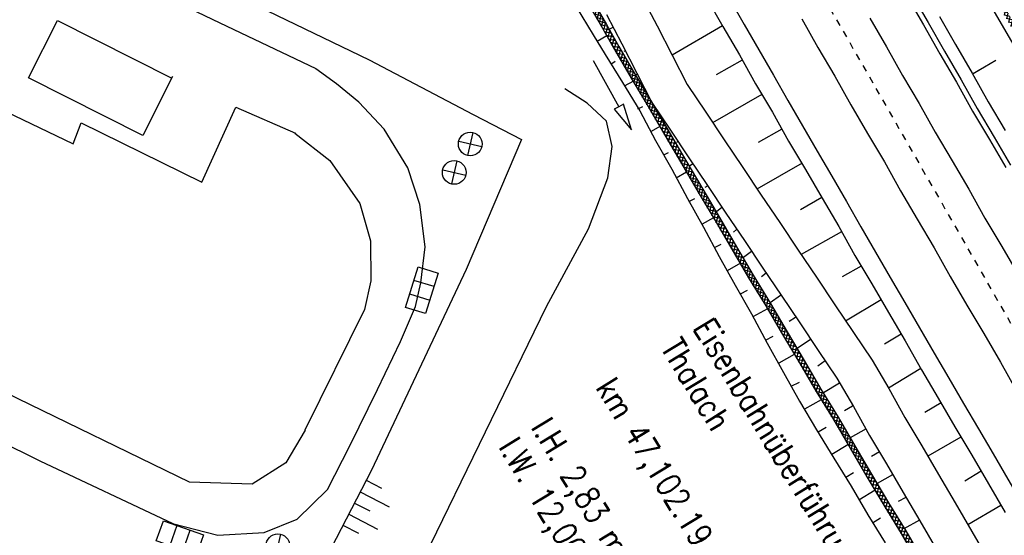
# Model space of a CAD drawing. Extents: x 448150 to 449332, y 437108 to 438384.
# Tile 14 of 172: x 448419 to 448494, y 437835 to 437874. Entities that reach past the tile are written whole.
import ezdxf

# ---------------------------------------------------------------- set-up
doc = ezdxf.new("R2010")
doc.units = 0
doc.header["$LTSCALE"] = 2
doc.header["$MEASUREMENT"] = 0
doc.linetypes.add('ACAD_ISO10W100W', pattern=[0.5, 0.25, -0.25])
doc.linetypes.add('AUSGEZOGEN', pattern=[0])
doc.layers.get('0').update_dxf_attribs({"linetype": 'AUSGEZOGEN'})
for name, color, linetype in [('DB-Bahnachse', 7, 'CONTINUOUS'), ('DB-Bestand', 8, 'CONTINUOUS'), ('DB-Boeschungen', 15, 'CONTINUOUS'), ('DB-Gleisachsen', 7, 'CONTINUOUS'), ('DB-GRABEN', 15, 'AUSGEZOGEN'), ('DB-Ingenieurbauwerke', 15, 'CONTINUOUS'), ('DB-Kabelanlagen', 15, 'CONTINUOUS'), ('DB-LS-Waende', 15, 'CONTINUOUS')]:
    doc.layers.add(name, color=color, linetype=linetype)
doc.styles.add('ROMANS', font='romans.shx', dxfattribs={"width": 0.8})

# ---------------------------------------------------------------- blocks, each defined once
blk = doc.blocks.new('PRIM_AC1_38')
at = {"layer": 'DB-Bestand', "color": 253, "linetype": 'Continuous'}
for points in [[(165.428, 339.03), (166.555, 339.714)], [(165.945, 338.178), (168.052, 339.455)], [(166.435, 337.368), (167.563, 338.052)], [(166.926, 336.559), (169.034, 337.836)], [(167.417, 335.749), (168.544, 336.433)]]:
    blk.add_lwpolyline(points, dxfattribs=at)
blk = doc.blocks.new('PRIM_A79_103')
at = {"layer": 'DB-Bestand', "color": 253, "linetype": 'Continuous'}
for points in [[(147.186, 359.679), (148.47, 358.418)], [(147.197, 358.407), (148.458, 359.691)]]:
    blk.add_lwpolyline(points, dxfattribs=at)
blk.add_circle((147.828, 359.049), 0.9, dxfattribs=at)
blk = doc.blocks.new('PRIM_A79_104')
at = {"layer": 'DB-Bestand', "color": 253, "linetype": 'Continuous'}
for points in [[(148.388, 357.522), (149.672, 356.261)], [(148.4, 356.249), (149.661, 357.534)]]:
    blk.add_lwpolyline(points, dxfattribs=at)
blk.add_circle((149.03, 356.891), 0.9, dxfattribs=at)
blk = doc.blocks.new('PRIM_A79_105')
at = {"layer": 'DB-Bestand', "color": 253, "linetype": 'Continuous'}
for points in [[(165.529, 331.364), (166.814, 330.103)], [(165.541, 330.091), (166.802, 331.376)]]:
    blk.add_lwpolyline(points, dxfattribs=at)
blk.add_circle((166.171, 330.733), 0.9, dxfattribs=at)
blk = doc.blocks.new('PRIM_AJ7_148')
at = {"layer": 'DB-Bestand', "color": 253, "linetype": 'Continuous'}
for points in [[(160.031, 324.323), (162.522, 326.354), (163.537, 325.109), (161.046, 323.077), (160.031, 324.323)], [(162.707, 324.432), (161.691, 325.677)], [(160.861, 325), (161.877, 323.755)]]:
    blk.add_lwpolyline(points, dxfattribs=at)
blk = doc.blocks.new('PRIM_AJ7_149')
at = {"layer": 'DB-Bestand', "color": 253, "linetype": 'Continuous'}
for points in [[(155.815, 348.398), (153.696, 350.815), (154.904, 351.875), (157.023, 349.458), (155.815, 348.398)], [(155.611, 351.069), (154.402, 350.01)], [(155.109, 349.204), (156.317, 350.264)]]:
    blk.add_lwpolyline(points, dxfattribs=at)
blk = doc.blocks.new('*X222')
at = {"color": 0, "linetype": 'ByBlock'}
for p, q in [((-719426, -433366), (-719169, -433109)), ((-719103, -433410), (-719397, -433116)), ((-719151, -433409), (-718862, -433120)), ((-718774, -433421), (-719084, -433112)), ((-718842, -433419), (-718554, -433131)), ((-718445, -433432), (-718753, -433124)), ((-718534, -433429), (-718247, -433142)), ((-718116, -433442), (-718423, -433136)), ((-718226, -433439), (-717940, -433153)), ((-717788, -433453), (-718093, -433148)), ((-717918, -433449), (-717633, -433164)), ((-717459, -433464), (-717763, -433160)), ((-717610, -433459), (-717326, -433175)), ((-717130, -433474), (-717433, -433172)), ((-717301, -433469), (-717019, -433187)), ((-716801, -433485), (-717102, -433184)), ((-716993, -433479), (-716712, -433198)), ((-716472, -433496), (-716772, -433196)), ((-716685, -433489), (-716405, -433209)), ((-716143, -433506), (-716442, -433208)), ((-716377, -433499), (-716098, -433220)), ((-715815, -433517), (-716112, -433220)), ((-716068, -433509), (-715791, -433231)), ((-715486, -433527), (-715782, -433232)), ((-715760, -433519), (-715484, -433242)), ((-715157, -433538), (-715451, -433244)), ((-715452, -433529), (-715177, -433254)), ((-715144, -433539), (-714870, -433265)), ((-714828, -433549), (-715121, -433256)), ((-714836, -433548), (-714563, -433276)), ((-714499, -433559), (-714791, -433268)), ((-714527, -433558), (-714256, -433287)), ((-714170, -433570), (-714461, -433280)), ((-714219, -433568), (-713949, -433298)), ((-713841, -433581), (-714131, -433292)), ((-713911, -433578), (-713642, -433309)), ((-713513, -433591), (-713800, -433304)), ((-713603, -433588), (-713335, -433321)), ((-713184, -433602), (-713470, -433316)), ((-713294, -433598), (-713028, -433332)), ((-712855, -433613), (-713140, -433328)), ((-712986, -433608), (-712721, -433343)), ((-712526, -433623), (-712810, -433340)), ((-712678, -433618), (-712414, -433354)), ((-712197, -433634), (-712480, -433352)), ((-712370, -433628), (-712107, -433365)), ((-711868, -433645), (-712149, -433364)), ((-712062, -433638), (-711797, -433374)), ((-711540, -433655), (-711821, -433373)), ((-711753, -433648), (-711485, -433380)), ((-711211, -433666), (-711497, -433379)), ((-711445, -433658), (-711172, -433385)), ((-710882, -433677), (-711173, -433385)), ((-711137, -433668), (-710860, -433391)), ((-710553, -433687), (-710849, -433391)), ((-710829, -433678), (-710547, -433397)), ((-710224, -433698), (-710525, -433397)), ((-710521, -433688), (-710235, -433402)), ((-710212, -433698), (-709922, -433408)), ((-709895, -433708), (-710201, -433403)), ((-709904, -433708), (-709610, -433414)), ((-709567, -433719), (-709877, -433409)), ((-709596, -433718), (-709300, -433422)), ((-709238, -433730), (-709553, -433415)), ((-709288, -433728), (-708993, -433434)), ((-708909, -433740), (-709224, -433425)), ((-708979, -433738), (-708686, -433445)), ((-708580, -433751), (-708894, -433437)), ((-708671, -433748), (-708380, -433457)), ((-708251, -433762), (-708563, -433450)), ((-708363, -433758), (-708073, -433468)), ((-707922, -433772), (-708233, -433462)), ((-708055, -433768), (-707766, -433479)), ((-707593, -433783), (-707902, -433474)), ((-707747, -433778), (-707459, -433491)), ((-707265, -433794), (-707571, -433487)), ((-707438, -433788), (-707153, -433502)), ((-706936, -433804), (-707241, -433499)), ((-707130, -433798), (-706846, -433514)), ((-706607, -433815), (-706910, -433512)), ((-706822, -433808), (-706540, -433526)), ((-706278, -433826), (-706579, -433524)), ((-706514, -433818), (-706233, -433537)), ((-705949, -433836), (-706249, -433537)), ((-706205, -433828), (-705927, -433549)), ((-705620, -433847), (-705918, -433550)), ((-705897, -433838), (-705620, -433561)), ((-705589, -433848), (-705314, -433573)), ((-705292, -433858), (-705587, -433562)), ((-705281, -433858), (-705007, -433584)), ((-704963, -433868), (-705256, -433575)), ((-704973, -433868), (-704701, -433596)), ((-704634, -433879), (-704925, -433587)), ((-704664, -433878), (-704392, -433606)), ((-704305, -433889), (-704594, -433600)), ((-704356, -433888), (-704080, -433612)), ((-703976, -433900), (-704268, -433608)), ((-704048, -433898), (-703767, -433617)), ((-703647, -433911), (-703944, -433614)), ((-703740, -433908), (-703455, -433623)), ((-703318, -433921), (-703620, -433620)), ((-703431, -433918), (-703142, -433629)), ((-702990, -433932), (-703296, -433626)), ((-703123, -433928), (-702830, -433634)), ((-702661, -433943), (-702972, -433632)), ((-702815, -433938), (-702517, -433640)), ((-702332, -433953), (-702647, -433638)), ((-702507, -433948), (-702205, -433646)), ((-702003, -433964), (-702323, -433644)), ((-702199, -433958), (-701894, -433653)), ((-701674, -433975), (-701999, -433650)), ((-701890, -433968), (-701588, -433665)), ((-701345, -433985), (-701669, -433662)), ((-701582, -433978), (-701281, -433677)), ((-701017, -433996), (-701338, -433675)), ((-701274, -433988), (-700975, -433689)), ((-700688, -434007), (-701007, -433687)), ((-700966, -433998), (-700668, -433700)), ((-700359, -434017), (-700676, -433700)), ((-700658, -434008), (-700362, -433712)), ((-700349, -434018), (-700055, -433724)), ((-700030, -434028), (-700345, -433713)), ((-700041, -434027), (-699749, -433735)), ((-699701, -434039), (-700014, -433725)), ((-699733, -434037), (-699442, -433747)), ((-699372, -434049), (-699684, -433738)), ((-699425, -434047), (-699136, -433759)), ((-699043, -434060), (-699353, -433751)), ((-699116, -434057), (-698829, -433771)), ((-698715, -434070), (-699022, -433763)), ((-698808, -434067), (-698523, -433782)), ((-698386, -434081), (-698691, -433776)), ((-698500, -434077), (-698217, -433794)), ((-698057, -434092), (-698360, -433788)), ((-698192, -434087), (-697910, -433806)), ((-697728, -434102), (-698029, -433801)), ((-697884, -434097), (-697604, -433817)), ((-697399, -434113), (-697699, -433814)), ((-697575, -434107), (-697297, -433829)), ((-697070, -434124), (-697368, -433826)), ((-697267, -434117), (-696991, -433841)), ((-696742, -434134), (-697037, -433839)), ((-696959, -434127), (-696678, -433847)), ((-696413, -434145), (-696712, -433846)), ((-696651, -434137), (-696366, -433852)), ((-696084, -434156), (-696388, -433852)), ((-696342, -434147), (-696053, -433858)), ((-695755, -434166), (-696063, -433858)), ((-696034, -434157), (-695741, -433864)), ((-695426, -434177), (-695739, -433864)), ((-695726, -434167), (-695428, -433869)), ((-695418, -434177), (-695116, -433875)), ((-695097, -434188), (-695415, -433870)), ((-695110, -434187), (-694803, -433881)), ((-694768, -434198), (-695091, -433876)), ((-694801, -434197), (-694491, -433887)), ((-694440, -434209), (-694767, -433882)), ((-694493, -434207), (-694184, -433898)), ((-694111, -434220), (-694442, -433888)), ((-694185, -434217), (-693877, -433909)), ((-693782, -434230), (-694111, -433901)), ((-693877, -434227), (-693570, -433921)), ((-693453, -434241), (-693781, -433913)), ((-693568, -434237), (-693264, -433932)), ((-693124, -434251), (-693450, -433925)), ((-693260, -434247), (-692957, -433944)), ((-692795, -434262), (-693120, -433938)), ((-692952, -434257), (-692650, -433955)), ((-692467, -434273), (-692789, -433950)), ((-692644, -434267), (-692344, -433967)), ((-692138, -434283), (-692459, -433962)), ((-692336, -434277), (-692037, -433978)), ((-691809, -434294), (-692128, -433975)), ((-692027, -434287), (-691724, -433984)), ((-691480, -434305), (-691802, -433983)), ((-691151, -434315), (-691478, -433989)), ((-691719, -434297), (-691412, -433990)), ((-691411, -434307), (-691099, -433995)), ((-690822, -434326), (-691154, -433994)), ((-691103, -434317), (-690787, -434001)), ((-690493, -434337), (-690830, -434000)), ((-690795, -434327), (-690474, -434007)), ((-690165, -434347), (-690506, -434006)), ((-690486, -434337), (-690162, -434013)), ((-689836, -434358), (-690182, -434012)), ((-690178, -434347), (-689849, -434018)), ((-689870, -434357), (-689537, -434024)), ((-689507, -434369), (-689857, -434018)), ((-689562, -434367), (-689230, -434036)), ((-689178, -434379), (-689533, -434024)), ((-689253, -434377), (-688924, -434047)), ((-688849, -434390), (-689203, -434037)), ((-688945, -434387), (-688617, -434059)), ((-688520, -434400), (-688872, -434049)), ((-688637, -434397), (-688311, -434071)), ((-688192, -434411), (-688541, -434062)), ((-688329, -434407), (-688004, -434082)), ((-687863, -434422), (-688210, -434075)), ((-688021, -434417), (-687698, -434094)), ((-687534, -434432), (-687879, -434087)), ((-687712, -434427), (-687391, -434106)), ((-687205, -434443), (-687548, -434100)), ((-687404, -434437), (-687085, -434118)), ((-686876, -434454), (-687217, -434112)), ((-687096, -434447), (-686774, -434124)), ((-686547, -434464), (-686889, -434122)), ((-686788, -434457), (-686461, -434130)), ((-686219, -434475), (-686565, -434128)), ((-686479, -434467), (-686149, -434136)), ((-685890, -434486), (-686241, -434134)), ((-686171, -434477), (-685836, -434141)), ((-685561, -434496), (-685917, -434140)), ((-685863, -434487), (-685524, -434147)), ((-685232, -434507), (-685593, -434146)), ((-685555, -434497), (-685211, -434153)), ((-684903, -434518), (-685269, -434152)), ((-685247, -434506), (-684899, -434159)), ((-684574, -434528), (-684945, -434158)), ((-684938, -434516), (-684586, -434164)), ((-684630, -434526), (-684274, -434170)), ((-684245, -434539), (-684621, -434164)), ((-684322, -434536), (-683961, -434176)), ((-683917, -434550), (-684297, -434170)), ((-684014, -434546), (-683649, -434181)), ((-683588, -434560), (-683972, -434176)), ((-683705, -434556), (-683336, -434187)), ((-683259, -434571), (-683648, -434181)), ((-683397, -434566), (-683024, -434193)), ((-682930, -434581), (-683324, -434187)), ((-683089, -434576), (-682711, -434199)), ((-682601, -434592), (-683000, -434193)), ((-682781, -434586), (-682399, -434204)), ((-682272, -434603), (-682676, -434199)), ((-682473, -434596), (-682086, -434210)), ((-681943, -434614), (-682352, -434205)), ((-682164, -434606), (-681778, -434220)), ((-681612, -434627), (-682028, -434211)), ((-681857, -434617), (-681472, -434232)), ((-681281, -434639), (-681697, -434223)), ((-681551, -434629), (-681165, -434243)), ((-680950, -434652), (-681367, -434236)), ((-681244, -434641), (-680858, -434255)), ((-680619, -434665), (-681036, -434248)), ((-680938, -434653), (-680551, -434266)), ((-680289, -434677), (-680706, -434260)), ((-680631, -434664), (-680245, -434278)), ((-679958, -434690), (-680375, -434273)), ((-680325, -434676), (-679938, -434289)), ((-679627, -434703), (-680044, -434285)), ((-680018, -434688), (-679631, -434301)), ((-679301, -434710), (-679714, -434297)), ((-679712, -434699), (-679320, -434307)), ((-679403, -434708), (-679007, -434313)), ((-678977, -434716), (-679387, -434306)), ((-679090, -434714), (-678695, -434319)), ((-678653, -434722), (-679063, -434312)), ((-678778, -434720), (-678382, -434325)), ((-678329, -434728), (-678739, -434318)), ((-678465, -434725), (-678070, -434330)), ((-678005, -434734), (-678415, -434324)), ((-678153, -434731), (-677757, -434336)), ((-677681, -434740), (-678091, -434330)), ((-677840, -434737), (-677445, -434342)), ((-677357, -434746), (-677766, -434336)), ((-677528, -434742), (-677132, -434347)), ((-677032, -434752), (-677442, -434342)), ((-677215, -434748), (-676820, -434353)), ((-676708, -434757), (-677118, -434348)), ((-676903, -434754), (-676508, -434359)), ((-676384, -434763), (-676794, -434354)), ((-676590, -434760), (-676195, -434364)), ((-676060, -434769), (-676470, -434359)), ((-676278, -434765), (-675883, -434370)), ((-675736, -434775), (-676146, -434365)), ((-675965, -434771), (-675570, -434376)), ((-675412, -434781), (-675822, -434371)), ((-675653, -434777), (-675258, -434382)), ((-675088, -434787), (-675498, -434377)), ((-675340, -434782), (-674945, -434387)), ((-674764, -434793), (-675173, -434383)), ((-675028, -434788), (-674633, -434393)), ((-674437, -434801), (-674849, -434389)), ((-674715, -434794), (-674325, -434403)), ((-674107, -434813), (-674524, -434396)), ((-674405, -434802), (-674018, -434415)), ((-673776, -434826), (-674194, -434408)), ((-674099, -434814), (-673712, -434427)), ((-673569, -434715), (-673863, -434421)), ((-673792, -434825), (-673569, -434602))]:
    blk.add_line(p, q, dxfattribs=at)
blk = doc.blocks.new('*X234')
at = {"color": 0, "linetype": 'ByBlock'}
for p, q in [((-731010, -459905), (-730613, -459508)), ((-730615, -460082), (-730967, -459731)), ((-730960, -459537), (-730882, -459459)), ((-730291, -460088), (-730951, -459427)), ((-730859, -460072), (-730361, -459574)), ((-729966, -460095), (-730555, -459505)), ((-730551, -460083), (-730152, -459684)), ((-730240, -460089), (-729841, -459691)), ((-729641, -460102), (-730057, -459686)), ((-729928, -460096), (-729530, -459698)), ((-729316, -460108), (-729731, -459693)), ((-729616, -460102), (-729218, -459705)), ((-728991, -460115), (-729406, -459700)), ((-729304, -460109), (-728907, -459711)), ((-728666, -460122), (-729080, -459708)), ((-728992, -460115), (-728596, -459718)), ((-728341, -460128), (-728755, -459715)), ((-728681, -460121), (-728284, -459725)), ((-728017, -460135), (-728429, -459722)), ((-728369, -460128), (-727973, -459732)), ((-727692, -460142), (-728104, -459729)), ((-728057, -460134), (-727662, -459739)), ((-727367, -460148), (-727779, -459737)), ((-727745, -460141), (-727351, -459746)), ((-727042, -460155), (-727453, -459744)), ((-727433, -460147), (-727039, -459753)), ((-726717, -460162), (-727128, -459751)), ((-727122, -460153), (-726728, -459760)), ((-726810, -460160), (-726417, -459767)), ((-726392, -460168), (-726802, -459758)), ((-726498, -460166), (-726105, -459774)), ((-726067, -460175), (-726477, -459765)), ((-726186, -460173), (-725794, -459781)), ((-725743, -460182), (-726151, -459773)), ((-725874, -460179), (-725483, -459788)), ((-725418, -460188), (-725826, -459780)), ((-725562, -460185), (-725172, -459794)), ((-725093, -460195), (-725501, -459787)), ((-725251, -460192), (-724860, -459801)), ((-724767, -460203), (-725175, -459794)), ((-724939, -460198), (-724551, -459811)), ((-724436, -460216), (-724850, -459802)), ((-724631, -460208), (-724245, -459822)), ((-724105, -460229), (-724521, -459812)), ((-724324, -460220), (-723938, -459834)), ((-723773, -460241), (-724191, -459824)), ((-724018, -460232), (-723632, -459846)), ((-723442, -460254), (-723860, -459837)), ((-723712, -460244), (-723325, -459857)), ((-723111, -460267), (-723529, -459850)), ((-723406, -460256), (-723019, -459869)), ((-722780, -460280), (-723198, -459862)), ((-723099, -460268), (-722711, -459879)), ((-722456, -460286), (-722867, -459875)), ((-722793, -460280), (-722399, -459885)), ((-722132, -460292), (-722541, -459883)), ((-722481, -460286), (-722086, -459891)), ((-721807, -460298), (-722217, -459888)), ((-722169, -460292), (-721774, -459897)), ((-721483, -460304), (-721893, -459894)), ((-721856, -460297), (-721461, -459902)), ((-721159, -460310), (-721569, -459900)), ((-721544, -460303), (-721149, -459908)), ((-720835, -460316), (-721245, -459906)), ((-721231, -460309), (-720836, -459914)), ((-720511, -460322), (-720921, -459912)), ((-720919, -460315), (-720524, -459919)), ((-720606, -460320), (-720211, -459925)), ((-720187, -460328), (-720597, -459918)), ((-720294, -460326), (-719899, -459931)), ((-719863, -460334), (-720273, -459924)), ((-719981, -460332), (-719586, -459937)), ((-719539, -460340), (-719948, -459930)), ((-719669, -460337), (-719274, -459942)), ((-719215, -460346), (-719624, -459936)), ((-719356, -460343), (-718961, -459948)), ((-718890, -460352), (-719300, -459942)), ((-719044, -460349), (-718649, -459954)), ((-718566, -460357), (-718976, -459948)), ((-718731, -460354), (-718336, -459959)), ((-718242, -460363), (-718652, -459954)), ((-718419, -460360), (-718024, -459965)), ((-717918, -460369), (-718328, -459959)), ((-718106, -460366), (-717711, -459971)), ((-717594, -460375), (-718004, -459965)), ((-717794, -460372), (-717399, -459976)), ((-717270, -460381), (-717680, -459971)), ((-717481, -460377), (-717086, -459982)), ((-716946, -460387), (-717356, -459977)), ((-717169, -460383), (-716774, -459988)), ((-716622, -460393), (-717031, -459983)), ((-716856, -460389), (-716461, -459994)), ((-716297, -460399), (-716707, -459989)), ((-716544, -460394), (-716149, -459999)), ((-715973, -460405), (-716383, -459995)), ((-716231, -460400), (-715836, -460005)), ((-715649, -460411), (-716059, -460001)), ((-715919, -460406), (-715524, -460011)), ((-715325, -460417), (-715735, -460007)), ((-715606, -460412), (-715211, -460016)), ((-715001, -460423), (-715411, -460013)), ((-715294, -460417), (-714899, -460022)), ((-714677, -460429), (-715087, -460019)), ((-714981, -460423), (-714586, -460028)), ((-714353, -460434), (-714763, -460025)), ((-714669, -460429), (-714274, -460034)), ((-714029, -460440), (-714438, -460031)), ((-714356, -460434), (-713961, -460039)), ((-713705, -460446), (-714114, -460036)), ((-714044, -460440), (-713649, -460045)), ((-713380, -460452), (-713790, -460042)), ((-713731, -460446), (-713336, -460051)), ((-713056, -460458), (-713466, -460048)), ((-713419, -460451), (-713024, -460056)), ((-712732, -460464), (-713142, -460054)), ((-713106, -460457), (-712711, -460062)), ((-712408, -460470), (-712818, -460060)), ((-712794, -460463), (-712399, -460068)), ((-712084, -460476), (-712494, -460066)), ((-712481, -460469), (-712086, -460073)), ((-711760, -460482), (-712170, -460072)), ((-712169, -460474), (-711774, -460079)), ((-711856, -460480), (-711461, -460085)), ((-711436, -460488), (-711846, -460078)), ((-711112, -460494), (-711521, -460084)), ((-711544, -460486), (-711149, -460091)), ((-711232, -460491), (-710836, -460096)), ((-710787, -460500), (-711197, -460090)), ((-710919, -460497), (-710524, -460102)), ((-710463, -460505), (-710873, -460096)), ((-710607, -460503), (-710211, -460108)), ((-710139, -460511), (-710549, -460102)), ((-710294, -460509), (-709899, -460113)), ((-709815, -460517), (-710225, -460107)), ((-709982, -460514), (-709586, -460119)), ((-709491, -460523), (-709901, -460113)), ((-709669, -460520), (-709274, -460125)), ((-709167, -460529), (-709577, -460119)), ((-709357, -460526), (-708961, -460131)), ((-708843, -460535), (-709253, -460125)), ((-709044, -460531), (-708649, -460136)), ((-708519, -460541), (-708928, -460131)), ((-708732, -460537), (-708336, -460142)), ((-708195, -460547), (-708604, -460137)), ((-708419, -460543), (-708024, -460148)), ((-707870, -460553), (-708280, -460143)), ((-708107, -460549), (-707712, -460153)), ((-707546, -460559), (-707956, -460149)), ((-707794, -460554), (-707399, -460160)), ((-707222, -460565), (-707632, -460155)), ((-707482, -460560), (-707087, -460166)), ((-706898, -460571), (-707307, -460161)), ((-707169, -460566), (-706775, -460172)), ((-706574, -460577), (-706983, -460168)), ((-706857, -460571), (-706463, -460178)), ((-706250, -460582), (-706658, -460174)), ((-706544, -460577), (-706151, -460184)), ((-705926, -460588), (-706334, -460180)), ((-706232, -460583), (-705839, -460190)), ((-705602, -460594), (-706009, -460187)), ((-705919, -460588), (-705527, -460196)), ((-705277, -460600), (-705685, -460193)), ((-705607, -460594), (-705214, -460202)), ((-704953, -460606), (-705360, -460199)), ((-705294, -460600), (-704902, -460208)), ((-704629, -460612), (-705036, -460205)), ((-704982, -460606), (-704590, -460213)), ((-704305, -460618), (-704712, -460211)), ((-704669, -460611), (-704277, -460219)), ((-703981, -460624), (-704388, -460217)), ((-704357, -460617), (-703965, -460225)), ((-703657, -460630), (-704064, -460223)), ((-704044, -460623), (-703652, -460231)), ((-703333, -460636), (-703740, -460229)), ((-703732, -460628), (-703340, -460236)), ((-703419, -460634), (-703027, -460242)), ((-703009, -460642), (-703415, -460235)), ((-703107, -460640), (-702715, -460248)), ((-702685, -460647), (-703091, -460241)), ((-702794, -460646), (-702396, -460247)), ((-702368, -460646), (-702767, -460247)), ((-702477, -460646), (-702077, -460247)), ((-702050, -460646), (-702448, -460247)), ((-702158, -460646), (-701759, -460246)), ((-701732, -460645), (-702131, -460247)), ((-701839, -460645), (-701440, -460246)), ((-701415, -460645), (-701813, -460246)), ((-701521, -460645), (-701121, -460245)), ((-701097, -460644), (-701495, -460246)), ((-701202, -460644), (-700802, -460245)), ((-700779, -460643), (-701178, -460245)), ((-700883, -460644), (-700484, -460244)), ((-700462, -460643), (-700860, -460245)), ((-700564, -460643), (-700166, -460244)), ((-700142, -460644), (-700542, -460244)), ((-700246, -460643), (-699853, -460250)), ((-699818, -460650), (-700224, -460244)), ((-699933, -460648), (-699541, -460256)), ((-699494, -460656), (-699901, -460249)), ((-699620, -460654), (-699228, -460261)), ((-699170, -460662), (-699577, -460255)), ((-699308, -460659), (-698916, -460267)), ((-698846, -460668), (-699253, -460261)), ((-698995, -460665), (-698603, -460273)), ((-698522, -460674), (-698929, -460267)), ((-698683, -460671), (-698291, -460279)), ((-698198, -460680), (-698604, -460273)), ((-698370, -460676), (-697978, -460284)), ((-697874, -460686), (-698280, -460279)), ((-698058, -460682), (-697666, -460290)), ((-697549, -460691), (-697956, -460285)), ((-697745, -460688), (-697353, -460296)), ((-697225, -460697), (-697632, -460291)), ((-697433, -460694), (-697041, -460301)), ((-696901, -460703), (-697308, -460296)), ((-697120, -460699), (-696728, -460307)), ((-696577, -460709), (-696984, -460302)), ((-696808, -460705), (-696416, -460313)), ((-696253, -460715), (-696660, -460308)), ((-696495, -460711), (-696103, -460318)), ((-695929, -460721), (-696336, -460314)), ((-696183, -460716), (-695791, -460324)), ((-695605, -460727), (-696012, -460320)), ((-695870, -460722), (-695478, -460330)), ((-695281, -460733), (-695687, -460326)), ((-695558, -460728), (-695166, -460336)), ((-694957, -460739), (-695363, -460332)), ((-695245, -460734), (-694853, -460341)), ((-694632, -460745), (-695039, -460338)), ((-694933, -460739), (-694541, -460347)), ((-694308, -460751), (-694715, -460344)), ((-694620, -460745), (-694228, -460353)), ((-693984, -460757), (-694391, -460350)), ((-694308, -460751), (-693916, -460358)), ((-693660, -460762), (-694067, -460356)), ((-693996, -460756), (-693603, -460364)), ((-693336, -460768), (-693743, -460362)), ((-693683, -460762), (-693291, -460370)), ((-693012, -460774), (-693419, -460368)), ((-693371, -460768), (-692978, -460376)), ((-692688, -460780), (-693094, -460373)), ((-693058, -460773), (-692666, -460381)), ((-692371, -460779), (-692770, -460379)), ((-692746, -460779), (-692347, -460380)), ((-692053, -460779), (-692451, -460381)), ((-692427, -460779), (-692028, -460380)), ((-691735, -460778), (-692133, -460380)), ((-692109, -460779), (-691709, -460379)), ((-691418, -460778), (-691816, -460380)), ((-691790, -460778), (-691391, -460379)), ((-691100, -460777), (-691498, -460379)), ((-691471, -460778), (-691072, -460378)), ((-690782, -460777), (-691180, -460379)), ((-691153, -460777), (-690753, -460378)), ((-690464, -460776), (-690863, -460378)), ((-690834, -460777), (-690434, -460377)), ((-690146, -460777), (-690545, -460377)), ((-690515, -460776), (-690117, -460378)), ((-689821, -460783), (-690227, -460377)), ((-690197, -460776), (-689804, -460384)), ((-689497, -460789), (-689904, -460382)), ((-689884, -460782), (-689492, -460389)), ((-689173, -460794), (-689580, -460388)), ((-689572, -460787), (-689179, -460395)), ((-689259, -460793), (-688867, -460401)), ((-688849, -460800), (-689256, -460394)), ((-688947, -460799), (-688554, -460406)), ((-688525, -460806), (-688932, -460400)), ((-688634, -460804), (-688242, -460412)), ((-688201, -460812), (-688608, -460405)), ((-688322, -460810), (-687929, -460418)), ((-687877, -460818), (-688284, -460411)), ((-688009, -460816), (-687617, -460424)), ((-687553, -460824), (-687959, -460417)), ((-687697, -460821), (-687304, -460429)), ((-687229, -460830), (-687635, -460423)), ((-687384, -460827), (-686992, -460435)), ((-686904, -460836), (-687311, -460429)), ((-687072, -460833), (-686680, -460441)), ((-686580, -460842), (-686987, -460435)), ((-686759, -460839), (-686367, -460446)), ((-686256, -460848), (-686663, -460441)), ((-686447, -460844), (-686055, -460452)), ((-685932, -460854), (-686339, -460447)), ((-686134, -460850), (-685742, -460458)), ((-685608, -460860), (-686015, -460453)), ((-685822, -460856), (-685430, -460464)), ((-685284, -460866), (-685691, -460459)), ((-685509, -460861), (-685117, -460469)), ((-684960, -460871), (-685367, -460465)), ((-685197, -460867), (-684805, -460475)), ((-684636, -460877), (-685042, -460471)), ((-684884, -460873), (-684492, -460481)), ((-684311, -460883), (-684718, -460477)), ((-684572, -460879), (-684180, -460486)), ((-683987, -460889), (-684394, -460482)), ((-684259, -460884), (-683867, -460492)), ((-683663, -460895), (-684070, -460488)), ((-683947, -460890), (-683555, -460498)), ((-683339, -460901), (-683746, -460494)), ((-683634, -460896), (-683242, -460503)), ((-683015, -460907), (-683422, -460500)), ((-683322, -460901), (-682930, -460509)), ((-682691, -460913), (-683098, -460506)), ((-683009, -460907), (-682616, -460514)), ((-682373, -460912), (-682774, -460512)), ((-682697, -460913), (-682298, -460513)), ((-682056, -460912), (-682454, -460514)), ((-682378, -460912), (-681979, -460513)), ((-681738, -460911), (-682136, -460513)), ((-682059, -460912), (-681660, -460512)), ((-681420, -460911), (-681818, -460513)), ((-681741, -460911), (-681341, -460512)), ((-681103, -460910), (-681501, -460512)), ((-681422, -460911), (-681023, -460511)), ((-680785, -460910), (-681183, -460512)), ((-681103, -460910), (-680704, -460511)), ((-680467, -460909), (-680865, -460511)), ((-680785, -460910), (-680385, -460510)), ((-680149, -460909), (-680548, -460511)), ((-680466, -460909), (-680068, -460512)), ((-679825, -460915), (-680230, -460510)), ((-680148, -460909), (-679756, -460517)), ((-679501, -460921), (-679907, -460514)), ((-679835, -460915), (-679443, -460523)), ((-679176, -460927), (-679583, -460520)), ((-679523, -460921), (-679131, -460529)), ((-678852, -460933), (-679259, -460526)), ((-679210, -460927), (-678818, -460534)), ((-678528, -460939), (-678935, -460532)), ((-678898, -460932), (-678506, -460540)), ((-678204, -460945), (-678611, -460538)), ((-678585, -460938), (-678193, -460546)), ((-677880, -460951), (-678287, -460544)), ((-678273, -460944), (-677881, -460551)), ((-677556, -460957), (-677963, -460550)), ((-677960, -460949), (-677568, -460557)), ((-677648, -460955), (-677256, -460563)), ((-677232, -460963), (-677639, -460556)), ((-677335, -460961), (-676943, -460569)), ((-676908, -460969), (-677314, -460562)), ((-677023, -460967), (-676631, -460574)), ((-676584, -460975), (-676990, -460568)), ((-676710, -460972), (-676318, -460580)), ((-676259, -460980), (-676666, -460574)), ((-676398, -460978), (-676006, -460586)), ((-675935, -460986), (-676342, -460580)), ((-676086, -460984), (-675693, -460591)), ((-675611, -460992), (-676018, -460586)), ((-675773, -460989), (-675381, -460597)), ((-675287, -460998), (-675694, -460591)), ((-675461, -460995), (-675067, -460601)), ((-674967, -461000), (-675370, -460597)), ((-675147, -461000), (-674748, -460601)), ((-674649, -460999), (-675048, -460601)), ((-674829, -461000), (-674429, -460600)), ((-674332, -460999), (-674730, -460601)), ((-674510, -460999), (-674111, -460600)), ((-674014, -460998), (-674412, -460600)), ((-674191, -460999), (-673792, -460599)), ((-673696, -460998), (-674095, -460600)), ((-673873, -460998), (-673473, -460599)), ((-673379, -460997), (-673777, -460599)), ((-673554, -460998), (-673154, -460598)), ((-673061, -460997), (-673459, -460599)), ((-673235, -460997), (-672836, -460598)), ((-672743, -460996), (-673142, -460598)), ((-672916, -460997), (-672519, -460599)), ((-672421, -461001), (-672824, -460598)), ((-672599, -460997), (-672207, -460605)), ((-672097, -461007), (-672503, -460600)), ((-672287, -461003), (-671894, -460611)), ((-671773, -461012), (-672179, -460606)), ((-671974, -461009), (-671582, -460617)), ((-671448, -461018), (-671855, -460612)), ((-671662, -461015), (-671269, -460622)), ((-671124, -461024), (-671531, -460618)), ((-671349, -461020), (-670957, -460628)), ((-670800, -461030), (-671207, -460623)), ((-671037, -461026), (-670644, -460634)), ((-670476, -461036), (-670883, -460629)), ((-670724, -461032), (-670332, -460639)), ((-670152, -461042), (-670559, -460635)), ((-670412, -461037), (-670043, -460668)), ((-670043, -460833), (-670235, -460641)), ((-670098, -461042), (-670043, -460986))]:
    blk.add_line(p, q, dxfattribs=at)

msp = doc.modelspace()

# ---------------------------------------------------------------- linework, layer by layer
at = {"layer": 'DB-Bahnachse', "linetype": 'ACAD_ISO10W100W'}
msp.add_line((448474.991, 437884.477), (448499.71, 437841.377), dxfattribs=at)
at = {"layer": 'DB-Bestand', "linetype": 'Continuous'}
for p, q in [((448434.277, 437873.815), (448425.642, 437877.951)), ((448434.521, 437876.369), (448445.552, 437871.042)), ((448419.756, 437869.659), (448421.967, 437874.003)), ((448421.967, 437874.003), (448430.606, 437869.652)), ((448441.549, 437870.351), (448434.277, 437873.815)), ((448409.425, 437871.24), (448423.134, 437864.669)), ((448445.552, 437871.042), (448453.44, 437866.889)), ((448443.081, 437869.21), (448441.518, 437870.342)), ((448428.413, 437865.3), (448419.756, 437869.659)), ((448430.663, 437869.766), (448428.413, 437865.3)), ((448430.606, 437869.652), (448430.663, 437869.766)), ((448444.78, 437867.833), (448443.081, 437869.21)), ((448462.077, 437867.755), (448460.381, 437868.831)), ((448432.881, 437861.755), (448435.467, 437867.456)), ((448435.467, 437867.456), (448439.976, 437865.476)), ((448446.694, 437865.77), (448444.78, 437867.833)), ((448463.527, 437866.374), (448462.077, 437867.755)), ((448453.44, 437866.889), (448457.106, 437864.999)), ((448423.134, 437864.669), (448423.755, 437866.266)), ((448423.755, 437866.266), (448432.881, 437861.755)), ((448448.489, 437862.853), (448446.694, 437865.77)), ((448463.963, 437864.466), (448463.527, 437866.374)), ((448439.945, 437865.467), (448442.594, 437863.4)), ((448457.106, 437864.999), (448452.901, 437855.159)), ((448463.63, 437862.102), (448463.963, 437864.466)), ((448442.594, 437863.4), (448444.853, 437860.151)), ((448449.412, 437860.07), (448448.489, 437862.853)), ((448462.168, 437858.226), (448463.63, 437862.102)), ((448444.853, 437860.151), (448445.657, 437857.315)), ((448449.8, 437856.88), (448449.412, 437860.07)), ((448459.003, 437852.341), (448462.168, 437858.226)), ((448445.657, 437857.315), (448445.683, 437854.288)), ((448449.473, 437854.152), (448449.8, 437856.88)), ((448452.901, 437855.159), (448445.729, 437839.953)), ((448445.683, 437854.288), (448445.21, 437852.117)), ((448449.061, 437852.347), (448449.473, 437854.152)), ((448447.943, 437849.706), (448449.061, 437852.347)), ((448449.765, 437833.361), (448459.003, 437852.341)), ((448445.21, 437852.117), (448440.702, 437842.974)), ((448446.195, 437846.065), (448447.943, 437849.706)), ((448409.261, 437846.229), (448420.628, 437840.666)), ((448431.949, 437839.056), (448418.038, 437845.821)), ((448444.092, 437841.804), (448446.195, 437846.065)), ((448440.717, 437842.979), (448439.25, 437840.504)), ((448442.418, 437838.485), (448444.092, 437841.804)), ((448420.628, 437840.666), (448430.691, 437835.908)), ((448439.25, 437840.504), (448436.712, 437838.902)), ((448445.729, 437839.953), (448440.292, 437829.416)), ((448436.712, 437838.902), (448431.949, 437839.056)), ((448440.103, 437836.232), (448442.418, 437838.485)), ((448430.677, 437835.903), (448434.114, 437835.032)), ((448437.606, 437835.242), (448440.103, 437836.232)), ((448434.114, 437835.032), (448437.606, 437835.242))]:
    msp.add_line(p, q, dxfattribs=at)
at = {"layer": 'DB-Boeschungen', "linetype": 'Continuous'}
for p, q in [((448490.391, 437878.997), (448510.336, 437844.617)), ((448466.198, 437875.817), (448467.377, 437873.612)), ((448471.118, 437875.742), (448472.342, 437873.56)), ((448488.758, 437874.32), (448489.96, 437872.183)), ((448467.377, 437873.612), (448468.512, 437871.384)), ((448472.319, 437873.605), (448468.512, 437871.384)), ((448472.342, 437873.56), (448473.61, 437871.401)), ((448489.96, 437872.183), (448491.228, 437870.023)), ((448468.512, 437871.384), (448469.647, 437869.157)), ((448473.815, 437871), (448471.855, 437869.889)), ((448473.61, 437871.401), (448474.834, 437869.218)), ((448491.296, 437870.001), (448493.032, 437870.999)), ((448491.251, 437869.979), (448491.979, 437870.398)), ((448491.228, 437870.023), (448492.453, 437867.841)), ((448469.647, 437869.157), (448471.049, 437867.065)), ((448474.834, 437869.218), (448476.103, 437867.059)), ((448475.31, 437868.395), (448471.57, 437866.264)), ((448492.453, 437867.841), (448493.721, 437865.682)), ((448471.049, 437867.065), (448472.452, 437864.974)), ((448476.103, 437867.059), (448477.327, 437864.877)), ((448476.806, 437865.79), (448475.025, 437864.77)), ((448472.452, 437864.974), (448473.854, 437862.883)), ((448477.327, 437864.877), (448478.596, 437862.717)), ((448473.854, 437862.883), (448475.256, 437860.791)), ((448478.346, 437863.208), (448474.917, 437861.236)), ((448478.596, 437862.717), (448479.864, 437860.558)), ((448475.256, 437860.791), (448476.658, 437858.7)), ((448479.842, 437860.603), (448478.239, 437859.674)), ((448479.864, 437860.558), (448481.133, 437858.399)), ((448476.658, 437858.7), (448478.061, 437856.609)), ((448481.133, 437858.399), (448482.357, 437856.217)), ((448481.337, 437857.998), (448478.287, 437856.275)), ((448478.061, 437856.609), (448479.44, 437854.562)), ((448482.357, 437856.217), (448483.626, 437854.057)), ((448482.833, 437855.393), (448481.385, 437854.599)), ((448479.44, 437854.562), (448480.842, 437852.471)), ((448483.626, 437854.057), (448484.894, 437851.898)), ((448480.842, 437852.471), (448482.245, 437850.379)), ((448484.35, 437852.855), (448481.634, 437851.247)), ((448484.894, 437851.898), (448486.163, 437849.738)), ((448482.245, 437850.379), (448483.647, 437848.288)), ((448485.846, 437850.25), (448484.599, 437849.503)), ((448486.163, 437849.738), (448487.387, 437847.556)), ((448483.647, 437848.288), (448484.916, 437846.129)), ((448487.341, 437847.645), (448484.893, 437846.173)), ((448487.387, 437847.556), (448488.656, 437845.397)), ((448484.916, 437846.129), (448486.14, 437843.946)), ((448488.882, 437845.063), (448487.635, 437844.316)), ((448488.656, 437845.397), (448489.924, 437843.237)), ((448486.14, 437843.946), (448487.408, 437841.787)), ((448489.924, 437843.237), (448491.193, 437841.078)), ((448490.377, 437842.458), (448487.861, 437841.008)), ((448487.408, 437841.787), (448488.677, 437839.628)), ((448491.193, 437841.078), (448492.461, 437838.918)), ((448488.677, 437839.628), (448489.946, 437837.468)), ((448491.917, 437839.876), (448490.671, 437839.128)), ((448492.461, 437838.918), (448493.73, 437836.759)), ((448489.946, 437837.468), (448491.214, 437835.309)), ((448493.413, 437837.271), (448490.897, 437835.821)), ((448491.214, 437835.309), (448492.483, 437833.149))]:
    msp.add_line(p, q, dxfattribs=at)
at = {"layer": 'DB-Gleisachsen', "linetype": 'Continuous'}
for p, q in [((448478.33, 437874.142), (448479.554, 437871.96)), ((448483.473, 437874.181), (448484.742, 437872.022)), ((448479.554, 437871.96), (448480.823, 437869.801)), ((448484.742, 437872.022), (448485.966, 437869.84)), ((448480.823, 437869.801), (448482.047, 437867.618)), ((448485.966, 437869.84), (448487.212, 437867.725)), ((448482.047, 437867.618), (448483.315, 437865.459)), ((448487.212, 437867.725), (448488.436, 437865.543)), ((448483.315, 437865.459), (448484.584, 437863.3)), ((448488.436, 437865.543), (448489.704, 437863.383)), ((448484.584, 437863.3), (448485.808, 437861.117)), ((448489.704, 437863.383), (448490.973, 437861.224)), ((448490.973, 437861.224), (448492.197, 437859.042)), ((448485.808, 437861.117), (448487.077, 437858.958)), ((448492.197, 437859.042), (448493.466, 437856.882)), ((448487.077, 437858.958), (448488.345, 437856.799)), ((448488.345, 437856.799), (448489.569, 437854.617)), ((448493.466, 437856.882), (448494.734, 437854.723)), ((448489.569, 437854.617), (448490.838, 437852.457)), ((448490.838, 437852.457), (448492.107, 437850.298)), ((448492.107, 437850.298), (448493.375, 437848.138)), ((448493.375, 437848.138), (448494.599, 437845.956))]:
    msp.add_line(p, q, dxfattribs=at)
at = {"layer": 'DB-GRABEN', "linetype": 'Continuous'}
for p, q in [((448460.114, 437878.778), (448463.137, 437873.605)), ((448460.689, 437878.601), (448463.542, 437873.702)), ((448459.282, 437878.273), (448462.528, 437872.914)), ((448463.525, 437874.455), (448464.704, 437872.25)), ((448463.137, 437873.605), (448464.144, 437871.807)), ((448463.542, 437873.702), (448464.478, 437872.034)), ((448464.019, 437873.484), (448463.752, 437873.347)), ((448462.528, 437872.914), (448463.431, 437871.444)), ((448463.555, 437872.854), (448462.82, 437872.424)), ((448464.144, 437871.807), (448465.412, 437869.648)), ((448464.478, 437872.034), (448465.746, 437869.874)), ((448464.704, 437872.25), (448465.839, 437870.022)), ((448464.972, 437871.724), (448464.838, 437871.656)), ((448462.518, 437870.978), (448464.463, 437867.483)), ((448463.431, 437871.444), (448464.744, 437869.308)), ((448463.861, 437870.71), (448464.195, 437870.936)), ((448465.412, 437869.648), (448466.681, 437867.489)), ((448465.88, 437869.942), (448465.746, 437869.874)), ((448465.746, 437869.874), (448467.015, 437867.715)), ((448465.839, 437870.022), (448466.974, 437867.795)), ((448464.744, 437869.308), (448466.057, 437867.171)), ((448465.593, 437869.403), (448464.88, 437869.04)), ((448464.463, 437867.483), (448464.114, 437867.289)), ((448464.114, 437867.289), (448465.436, 437865.736)), ((448464.813, 437867.678), (448464.463, 437867.483)), ((448465.436, 437865.736), (448464.813, 437867.678)), ((448465.922, 437867.326), (448466.278, 437867.508)), ((448466.057, 437867.171), (448467.26, 437864.921)), ((448466.681, 437867.489), (448467.95, 437865.329)), ((448466.974, 437867.795), (448468.376, 437865.703)), ((448467.015, 437867.715), (448468.283, 437865.555)), ((448467.807, 437866.491), (448467.785, 437866.424)), ((448467.565, 437865.975), (448466.919, 437865.59)), ((448468.376, 437865.703), (448469.779, 437863.612)), ((448467.95, 437865.329), (448469.218, 437863.17)), ((448468.283, 437865.555), (448469.552, 437863.396)), ((448467.26, 437864.921), (448468.484, 437862.739)), ((448468.937, 437864.822), (448468.848, 437864.777)), ((448467.872, 437863.83), (448468.228, 437864.012)), ((448469.779, 437863.612), (448471.181, 437861.521)), ((448468.484, 437862.739), (448469.663, 437860.534)), ((448469.218, 437863.17), (448470.487, 437861.01)), ((448469.552, 437863.396), (448470.821, 437861.236)), ((448470.068, 437863.154), (448469.824, 437862.973)), ((448469.603, 437862.524), (448468.824, 437862.071)), ((448470.821, 437861.236), (448472.089, 437859.077)), ((448471.199, 437861.485), (448470.976, 437861.372)), ((448471.181, 437861.521), (448472.583, 437859.43)), ((448469.663, 437860.534), (448470.887, 437858.352)), ((448469.777, 437860.312), (448470.222, 437860.539)), ((448470.487, 437861.01), (448471.756, 437858.851)), ((448472.262, 437859.839), (448471.862, 437859.523)), ((448471.642, 437859.074), (448470.774, 437858.575)), ((448472.089, 437859.077), (448473.381, 437856.873)), ((448472.583, 437859.43), (448473.985, 437857.338)), ((448470.887, 437858.352), (448472.067, 437856.148)), ((448471.756, 437858.851), (448473.024, 437856.691)), ((448473.394, 437858.17), (448473.148, 437857.989)), ((448471.726, 437856.816), (448472.216, 437857.065)), ((448473.381, 437856.873), (448474.649, 437854.714)), ((448473.985, 437857.338), (448475.388, 437855.247)), ((448472.067, 437856.148), (448473.291, 437853.965)), ((448473.024, 437856.691), (448474.293, 437854.532)), ((448474.524, 437856.502), (448473.901, 437856.072)), ((448473.681, 437855.623), (448472.679, 437855.056)), ((448475.388, 437855.247), (448476.767, 437853.2)), ((448474.293, 437854.532), (448475.606, 437852.395)), ((448474.649, 437854.714), (448475.962, 437852.577)), ((448475.632, 437854.878), (448475.276, 437854.584)), ((448473.291, 437853.965), (448474.515, 437851.783)), ((448473.676, 437853.32), (448474.21, 437853.592)), ((448476.718, 437853.186), (448475.94, 437852.621)), ((448476.767, 437853.2), (448478.169, 437851.109)), ((448475.606, 437852.395), (448476.875, 437850.236)), ((448475.962, 437852.577), (448477.231, 437850.418)), ((448474.515, 437851.783), (448475.694, 437849.578)), ((448475.719, 437852.173), (448474.628, 437851.561)), ((448477.849, 437851.518), (448477.381, 437851.224)), ((448478.169, 437851.109), (448479.572, 437849.017)), ((448475.581, 437849.801), (448476.16, 437850.096)), ((448476.875, 437850.236), (448478.143, 437848.076)), ((448477.231, 437850.418), (448478.5, 437848.258)), ((448475.694, 437849.578), (448476.941, 437847.352)), ((448478.979, 437849.849), (448477.978, 437849.171)), ((448477.758, 437848.722), (448476.578, 437848.065)), ((448479.572, 437849.017), (448480.974, 437846.926)), ((448478.143, 437848.076), (448479.412, 437845.917)), ((448478.5, 437848.258), (448479.768, 437846.099)), ((448480.087, 437848.225), (448479.554, 437847.841)), ((448476.941, 437847.352), (448478.165, 437845.17)), ((448477.53, 437846.305), (448478.154, 437846.623)), ((448481.174, 437846.534), (448479.972, 437845.81)), ((448480.974, 437846.926), (448482.243, 437844.767)), ((448479.412, 437845.917), (448480.725, 437843.78)), ((448479.768, 437846.099), (448481.081, 437843.962)), ((448478.165, 437845.17), (448479.434, 437843.01)), ((448479.797, 437845.272), (448478.528, 437844.569)), ((448482.171, 437844.798), (448481.57, 437844.435)), ((448482.243, 437844.767), (448483.467, 437842.585)), ((448480.725, 437843.78), (448481.994, 437841.621)), ((448481.081, 437843.962), (448482.35, 437841.803)), ((448479.434, 437843.01), (448480.747, 437840.874)), ((448479.569, 437842.855), (448480.17, 437843.217)), ((448483.212, 437843.084), (448481.988, 437842.404)), ((448483.467, 437842.585), (448484.735, 437840.425)), ((448481.813, 437841.866), (448480.611, 437841.141)), ((448481.994, 437841.621), (448483.262, 437839.461)), ((448482.35, 437841.803), (448483.619, 437839.643)), ((448484.209, 437841.347), (448483.608, 437840.985)), ((448480.747, 437840.874), (448482.06, 437838.737)), ((448484.735, 437840.425), (448486.004, 437838.266)), ((448481.652, 437839.427), (448482.253, 437839.789)), ((448483.619, 437839.643), (448484.887, 437837.484)), ((448485.206, 437839.61), (448484.026, 437838.953)), ((448483.262, 437839.461), (448484.531, 437837.302)), ((448482.06, 437838.737), (448483.329, 437836.577)), ((448483.896, 437838.438), (448482.65, 437837.69)), ((448486.004, 437838.266), (448487.273, 437836.106)), ((448484.887, 437837.484), (448486.2, 437835.347)), ((448486.204, 437837.874), (448485.624, 437837.579)), ((448484.531, 437837.302), (448485.844, 437835.165)), ((448483.329, 437836.577), (448484.642, 437834.441)), ((448483.691, 437835.976), (448484.292, 437836.339)), ((448487.245, 437836.16), (448486.065, 437835.502)), ((448487.273, 437836.106), (448488.541, 437833.947)), ((448485.844, 437835.165), (448487.113, 437833.006)), ((448486.2, 437835.347), (448487.469, 437833.188))]:
    msp.add_line(p, q, dxfattribs=at)
at = {"layer": 'DB-Kabelanlagen', "linetype": 'Continuous'}
for p, q in [((448486.279, 437875.835), (448487.547, 437873.676)), ((448486.635, 437876.017), (448487.904, 437873.858)), ((448487.547, 437873.676), (448488.771, 437871.493)), ((448487.904, 437873.858), (448489.128, 437871.675)), ((448489.128, 437871.675), (448490.396, 437869.516)), ((448488.771, 437871.493), (448490.04, 437869.334)), ((448490.396, 437869.516), (448491.62, 437867.334)), ((448490.04, 437869.334), (448491.264, 437867.152)), ((448491.62, 437867.334), (448492.889, 437865.174)), ((448491.264, 437867.152), (448492.532, 437864.992)), ((448492.532, 437864.992), (448493.778, 437862.878)), ((448492.889, 437865.174), (448494.135, 437863.06))]:
    msp.add_line(p, q, dxfattribs=at)
at = {"layer": 'DB-LS-Waende', "linetype": 'Continuous'}
msp.add_ellipse((453249.82, 440619.641), major_axis=(3895.442, 3895.442), ratio=1, start_param=2.876397, end_param=2.902077, dxfattribs=at)

# ---------------------------------------------------------------- block references
at = {"linetype": 'Continuous', "rotation": 301.4796983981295}
for name in ['PRIM_A79_103', 'PRIM_A79_104', 'PRIM_AJ7_149', 'PRIM_AC1_38', 'PRIM_AJ7_148', 'PRIM_A79_105']:
    msp.add_blockref(name, (448069.818, 437803.234), dxfattribs=at)
at = {"layer": 'DB-GRABEN', "linetype": 'Continuous', "xscale": 0.0009999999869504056, "yscale": 0.0009999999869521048, "zscale": 0.001, "rotation": 301.4796983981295}
for name in ['*X222', '*X234']:
    msp.add_blockref(name, (449234.109, 437495.771), dxfattribs=at)

# ---------------------------------------------------------------- texts
at = {"layer": 'DB-Ingenieurbauwerke', "linetype": 'Continuous', "style": 'ROMANS', "width": 0.8334}
for s, oblique, p in [('Eisenbahnüberführung', 0, (448470.05, 437850.728)), ('Thalach', 360, (448467.594, 437849.224)), ('km 47,102.19', 0, (448462.682, 437846.216)), ('l.H. 2,83 m', 360, (448457.769, 437843.208)), ('l.W. 12,00 m', 360, (448455.313, 437841.704))]:
    msp.add_text(s, height=1.8, rotation=301.4797, dxfattribs=dict(at, oblique=oblique)).set_placement(p)

doc.saveas('drawing.dxf')
